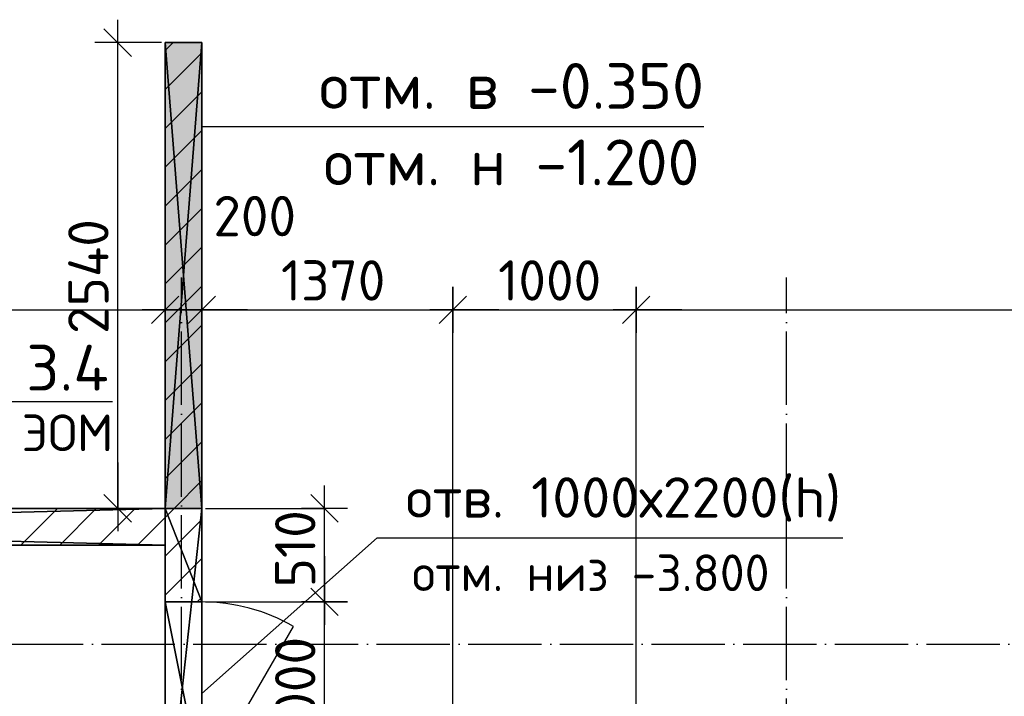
# Model space of a CAD drawing. Header units: millimetres. Extents: x 40580 to 559114, y -343730 to 81020.
# Tile 54 of 256: x 192737 to 198109, y -67089 to -63399. Entities that reach past the tile are written whole.
import ezdxf
from ezdxf.enums import TextEntityAlignment as Align

# ---------------------------------------------------------------- set-up
doc = ezdxf.new("R2010")
doc.units = ezdxf.units.MM
doc.linetypes.add('______11', pattern=[500, 400, -50, 0, -50])
doc.linetypes.add('______5', pattern=[1100, 800, -100, 100, -100])
for name, color, linetype in [('____________', 7, 'Continuous'), ('___________________', 253, '______5'), ('______________________', 7, 'Continuous'), ('_______________________', 7, 'Continuous'), ('________________________2', 7, 'Continuous'), ('_________________________0', 7, 'Continuous')]:
    doc.layers.add(name, color=color, linetype=linetype)
doc.styles.add('ISOCPEUR', font='isocpeur.ttf')

# ---------------------------------------------------------------- blocks, each defined once
blk = doc.blocks.new('ALL_ML_STRICH')
at = {"color": 0, "linetype": 'ByBlock', "lineweight": -2}
for p, q in [((0, -0.5), (0, 0.5)), ((-0.3, -0.3), (0.3, 0.3)), ((-1, 0), (0.5, 0))]:
    blk.add_line(p, q, dxfattribs=at)

msp = doc.modelspace()

# ---------------------------------------------------------------- hatches: boundary and pattern name
at = {"layer": '____________', "linetype": 'Continuous'}
msp.add_hatch(color=254, dxfattribs=at).paths.add_polyline_path([(193530.5, -63524.1), (193530.5, -66064.1), (193730.5, -66064.1), (193730.5, -63524.1)])

# ---------------------------------------------------------------- linework, layer by layer
at = {"layer": '____________', "color": 253, "linetype": '______11'}
for p, q in [((193530.5, -63567.3), (193573.7, -63524.1)), ((193530.5, -63991.6), (193730.5, -63791.6)), ((193530.5, -64415.8), (193730.5, -64215.8)), ((193530.5, -64840.1), (193730.5, -64640.1)), ((193530.5, -65264.3), (193730.5, -65064.3)), ((193530.5, -65688.6), (193730.5, -65488.6)), ((193579.3, -66064.1), (193730.5, -65912.9)), ((193530.5, -66112.9), (193579.3, -66064.1)), ((193379.3, -66264.1), (193530.5, -66112.9)), ((193530.5, -66537.1), (193730.5, -66337.1))]:
    msp.add_line(p, q, dxfattribs=at)
at = {"layer": '____________', "color": 253, "linetype": '______5'}
for p, q in [((193530.5, -63779.4), (193730.5, -63579.4)), ((193530.5, -64203.7), (193730.5, -64003.7)), ((193530.5, -64628), (193730.5, -64428)), ((193530.5, -65052.2), (193730.5, -64852.2)), ((193530.5, -65476.5), (193730.5, -65276.5)), ((193530.5, -65900.7), (193730.5, -65700.7)), ((193530.5, -66325), (193730.5, -66125)), ((193705.7, -66574.1), (193730.5, -66549.3))]:
    msp.add_line(p, q, dxfattribs=at)
at = {"layer": '____________', "color": 7, "linetype": 'Continuous'}
msp.add_line((193730.5, -67574.1), (194230.5, -66708.1), dxfattribs=at)
at = {"layer": '____________', "color": 253, "linetype": '______5'}
for points in [[(192742.9, -66264.1), (192942.9, -66064.1), (192942.9, -66064.1)], [(193167.2, -66264.1), (193367.2, -66064.1), (193367.2, -66064.1)]]:
    msp.add_lwpolyline(points, dxfattribs=at)
at = {"layer": '____________', "color": 253, "linetype": '______11'}
msp.add_lwpolyline([(192955, -66264.1), (193155, -66064.1), (193155, -66064.1)], dxfattribs=at)
at = {"layer": '____________', "color": 7, "linetype": 'Continuous'}
msp.add_arc((193730.5, -67574.1), 1000, 60, 90, dxfattribs=at)
at = {"layer": '___________________', "color": 253, "linetype": '______11'}
for p, q in [((193620.5, -85004.1), (193620.5, -64804.1)), ((193620.5, -85004.1), (193620.5, -64804.1)), ((196920.5, -85004.1), (196920.5, -64804.1)), ((196920.5, -85004.1), (196920.5, -64804.1)), ((177180.5, -66804.1), (224260.5, -66804.1)), ((177180.5, -66804.1), (224260.5, -66804.1))]:
    msp.add_line(p, q, dxfattribs=at)
at = {"layer": '______________________', "color": 253, "linetype": 'Continuous'}
for p, q in [((193510.5, -63524.1), (193271.6, -63524.1)), ((193530.5, -64814.1), (193530.5, -64981)), ((193530.5, -64814.1), (193530.5, -64981)), ((193730.5, -66044.1), (193730.5, -64981)), ((193730.5, -66044.1), (193730.5, -64981)), ((195100.5, -67884.1), (195100.5, -64981)), ((195100.5, -67884.1), (195100.5, -64981)), ((196100.5, -67884.1), (196100.5, -64981)), ((196100.5, -67884.1), (196100.5, -64981)), ((193510.5, -66064.1), (193271.6, -66064.1)), ((193750.5, -66064.1), (194400.3, -66064.1)), ((193750.5, -66574.1), (194400.3, -66574.1)), ((193750.5, -66574.1), (194400.3, -66574.1))]:
    msp.add_line(p, q, dxfattribs=at)
at = {"layer": '______________________', "color": 7, "linetype": 'Continuous'}
for p, q in [((193271.6, -66064.1), (193271.6, -63524.1)), ((191000.5, -64981), (193530.5, -64981)), ((193530.5, -64981), (193730.5, -64981)), ((193730.5, -64981), (195100.5, -64981)), ((195100.5, -64981), (196100.5, -64981)), ((196100.5, -64981), (204680.5, -64981)), ((194400.3, -66574.1), (194400.3, -66064.1)), ((194400.3, -67574.1), (194400.3, -66574.1))]:
    msp.add_line(p, q, dxfattribs=at)
at = {"layer": '_______________________', "color": 7, "linetype": 'Continuous'}
msp.add_line((193730.5, -63982), (196470.5, -63982), dxfattribs=at)
at = {"layer": '________________________2', "color": 7, "linetype": 'Continuous'}
for p, q in [((193730.5, -67074.1), (194687.8, -66225.1)), ((194687.8, -66225.1), (197227.8, -66225.1))]:
    msp.add_line(p, q, dxfattribs=at)
at = {"layer": '_________________________0', "color": 7, "linetype": 'Continuous'}
msp.add_line((192682.6, -65482), (193242.6, -65482), dxfattribs=at)

# ---------------------------------------------------------------- block references
at = {"layer": '______________________', "color": 7, "linetype": 'Continuous', "xscale": 250, "yscale": 250, "zscale": 250}
for p, rotation in [((193271.6, -63524.1), 90), ((193530.5, -64981), 180), ((193730.5, -64981), 180), ((195100.5, -64981), 180), ((196100.5, -64981), 180), ((193271.6, -66064.1), 270), ((194400.3, -66064.1), 90), ((194400.3, -66574.1), 270), ((194400.3, -66574.1), 90)]:
    msp.add_blockref('ALL_ML_STRICH', p, dxfattribs=dict(at, rotation=rotation))
for p in [(193530.5, -64981), (193730.5, -64981), (195100.5, -64981), (196100.5, -64981)]:
    msp.add_blockref('ALL_ML_STRICH', p, dxfattribs=at)

# ---------------------------------------------------------------- texts
at = {"layer": '______________________', "color": 7, "style": 'ISOCPEUR'}
for s, p in [('200', (193793.2, -64580)), ('1370', (194162.5, -64931)), ('1000', (195347.5, -64931))]:
    msp.add_text(s, height=220, dxfattribs=at).set_placement(p)
for s, p in [('2540', (193221.6, -65113.1)), ('510', (194350.3, -66495.1)), ('1000', (194350.3, -67327.1))]:
    msp.add_text(s, height=220, rotation=90, dxfattribs=at).set_placement(p)
at = {"layer": '_______________________', "color": 7, "linetype": 'Continuous', "style": 'ISOCPEUR'}
for s, p, p2 in [('отм. в -0.350', (194370.5, -63885.4), (196470.5, -63885.4)), ('отм. н -1.200', (194395.5, -64302), (196445.5, -64302))]:
    msp.add_text(s, height=250, dxfattribs=at).set_placement(p, p2, align=Align.FIT)
at = {"layer": '________________________2', "color": 7, "linetype": 'Continuous', "style": 'ISOCPEUR'}
for s, height, p, p2 in [('отв. 1000х2200(h)', 220, (194842.9, -66114.5), (197218.9, -66114.5)), ('отм. низ -3.800', 200, (194878.1, -66515.1), (196828.1, -66515.1))]:
    msp.add_text(s, height=height, dxfattribs=at).set_placement(p, p2, align=Align.FIT)
at = {"layer": '_________________________0', "color": 7, "linetype": 'Continuous', "style": 'ISOCPEUR'}
for s, height, p, p2 in [('3.4', 250, (192772.6, -65422), (193222.6, -65422)), ('ЭОМ', 200, (192747.6, -65752), (193247.6, -65752))]:
    msp.add_text(s, height=height, dxfattribs=at).set_placement(p, p2, align=Align.FIT)

# ---------------------------------------------------------------- meshes
at = {"layer": '____________', "color": 7, "linetype": 'Continuous'}
mesh = msp.add_polyface(dxfattribs=at)
corners = [(193530.5, -63524.1, -1200), (193530.5, -66064.1, -1200), (193530.5, -66064.1, -350), (193530.5, -63524.1, -350)]
mesh.append_faces([[corners[k] for k in face] for face in [(1, 2, 0)]], dxfattribs={"vtx1": -1, "color": 7})
mesh.append_faces([[corners[k] for k in face] for face in [(2, 3, 0)]], dxfattribs={"vtx2": -1, "color": 7})
mesh = msp.add_polyface(dxfattribs=at)
corners = [(193730.5, -63524.1, -1200), (193530.5, -63524.1, -1200), (193530.5, -63524.1, -350), (193730.5, -63524.1, -350)]
mesh.append_faces([[corners[k] for k in face] for face in [(1, 2, 0)]], dxfattribs={"vtx1": -1, "color": 7})
mesh.append_faces([[corners[k] for k in face] for face in [(2, 3, 0)]], dxfattribs={"vtx2": -1, "color": 7})
mesh = msp.add_polyface(dxfattribs=at)
corners = [(193730.5, -63524.1, -350), (193530.5, -63524.1, -350), (193530.5, -66064.1, -350), (193730.5, -66064.1, -350)]
mesh.append_faces([[corners[k] for k in face] for face in [(1, 2, 0)]], dxfattribs={"vtx1": -1, "color": 7})
mesh.append_faces([[corners[k] for k in face] for face in [(2, 3, 0)]], dxfattribs={"vtx2": -1, "color": 7})
mesh = msp.add_polyface(dxfattribs=at)
corners = [(193530.5, -63524.1, -1200), (193730.5, -63524.1, -1200), (193730.5, -66064.1, -1200), (193530.5, -66064.1, -1200)]
mesh.append_faces([[corners[k] for k in face] for face in [(1, 2, 0)]], dxfattribs={"vtx1": -1, "color": 7})
mesh.append_faces([[corners[k] for k in face] for face in [(2, 3, 0)]], dxfattribs={"vtx2": -1, "color": 7})
mesh = msp.add_polyface(dxfattribs=at)
corners = [(193730.5, -66064.1, -1200), (193730.5, -63524.1, -1200), (193730.5, -63524.1, -350), (193730.5, -66064.1, -350)]
mesh.append_faces([[corners[k] for k in face] for face in [(1, 2, 0)]], dxfattribs={"vtx1": -1, "color": 7})
mesh.append_faces([[corners[k] for k in face] for face in [(2, 3, 0)]], dxfattribs={"vtx2": -1, "color": 7})
mesh = msp.add_polyface(dxfattribs=at)
corners = [(193530.5, -66064.1, -3800), (185670.5, -66064.1, -3800), (185670.5, -66064.1, -350), (193530.5, -66064.1, -350), (192600.5, -66064.1, -600), (191500.5, -66064.1, -600), (191500.5, -66064.1, -1100), (192600.5, -66064.1, -1100), (188955.1, -66064.1, -2249.8), (188949, -66064.1, -2233.9), (188941.2, -66064.1, -2218.8), (188932, -66064.1, -2204.5), (188921.3, -66064.1, -2191.3), (188909.2, -66064.1, -2179.2), (188896, -66064.1, -2168.5), (188881.8, -66064.1, -2159.3), (188866.6, -66064.1, -2151.5), (188850.7, -66064.1, -2145.5), (188834.3, -66064.1, -2141.1), (188817.5, -66064.1, -2138.4), (188800.5, -66064.1, -2137.5), (188783.5, -66064.1, -2138.4), (188766.7, -66064.1, -2141.1), (188750.3, -66064.1, -2145.5), (188734.4, -66064.1, -2151.5), (188719.3, -66064.1, -2159.3), (188705, -66064.1, -2168.5), (188691.8, -66064.1, -2179.2), (188679.7, -66064.1, -2191.3), (188669, -66064.1, -2204.5), (188659.8, -66064.1, -2218.8), (188652.1, -66064.1, -2233.9), (188646, -66064.1, -2249.8), (188641.6, -66064.1, -2266.2), (188638.9, -66064.1, -2283), (188638, -66064.1, -2300), (188638.9, -66064.1, -2317), (188641.6, -66064.1, -2333.8), (188646, -66064.1, -2350.2), (188652.1, -66064.1, -2366.1), (188659.8, -66064.1, -2381.2), (188669, -66064.1, -2395.5), (188679.7, -66064.1, -2408.7), (188691.8, -66064.1, -2420.8), (188705, -66064.1, -2431.5), (188719.3, -66064.1, -2440.7), (188734.4, -66064.1, -2448.5), (188750.3, -66064.1, -2454.5), (188766.7, -66064.1, -2458.9), (188783.5, -66064.1, -2461.6), (188800.5, -66064.1, -2462.5), (188817.5, -66064.1, -2461.6), (188834.3, -66064.1, -2458.9), (188850.7, -66064.1, -2454.5), (188866.6, -66064.1, -2448.5), (188881.8, -66064.1, -2440.7), (188896, -66064.1, -2431.5), (188909.2, -66064.1, -2420.8), (188921.3, -66064.1, -2408.7), (188932, -66064.1, -2395.5), (188941.2, -66064.1, -2381.2), (188949, -66064.1, -2366.1), (188955.1, -66064.1, -2350.2), (188959.5, -66064.1, -2333.8), (188962.1, -66064.1, -2317), (188963, -66064.1, -2300), (188962.1, -66064.1, -2283), (188959.5, -66064.1, -2266.2), (190555.1, -66064.1, -2249.8), (190549, -66064.1, -2233.9), (190541.2, -66064.1, -2218.8), (190532, -66064.1, -2204.5), (190521.3, -66064.1, -2191.3), (190509.2, -66064.1, -2179.2), (190496, -66064.1, -2168.5), (190481.8, -66064.1, -2159.3), (190466.6, -66064.1, -2151.5), (190450.7, -66064.1, -2145.5), (190434.3, -66064.1, -2141.1), (190417.5, -66064.1, -2138.4), (190400.5, -66064.1, -2137.5), (190383.5, -66064.1, -2138.4), (190366.7, -66064.1, -2141.1), (190350.3, -66064.1, -2145.5), (190334.4, -66064.1, -2151.5), (190319.3, -66064.1, -2159.3), (190305, -66064.1, -2168.5), (190291.8, -66064.1, -2179.2), (190279.7, -66064.1, -2191.3), (190269, -66064.1, -2204.5), (190259.8, -66064.1, -2218.8), (190252.1, -66064.1, -2233.9), (190246, -66064.1, -2249.8), (190241.6, -66064.1, -2266.2), (190238.9, -66064.1, -2283), (190238, -66064.1, -2300), (190238.9, -66064.1, -2317), (190241.6, -66064.1, -2333.8), (190246, -66064.1, -2350.2), (190252.1, -66064.1, -2366.1), (190259.8, -66064.1, -2381.2), (190269, -66064.1, -2395.5), (190279.7, -66064.1, -2408.7), (190291.8, -66064.1, -2420.8), (190305, -66064.1, -2431.5), (190319.3, -66064.1, -2440.7), (190334.4, -66064.1, -2448.5), (190350.3, -66064.1, -2454.5), (190366.7, -66064.1, -2458.9), (190383.5, -66064.1, -2461.6), (190400.5, -66064.1, -2462.5), (190417.5, -66064.1, -2461.6), (190434.3, -66064.1, -2458.9), (190450.7, -66064.1, -2454.5), (190466.6, -66064.1, -2448.5), (190481.8, -66064.1, -2440.7), (190496, -66064.1, -2431.5), (190509.2, -66064.1, -2420.8), (190521.3, -66064.1, -2408.7), (190532, -66064.1, -2395.5), (190541.2, -66064.1, -2381.2), (190549, -66064.1, -2366.1), (190555.1, -66064.1, -2350.2), (190559.5, -66064.1, -2333.8), (190562.1, -66064.1, -2317), (190563, -66064.1, -2300), (190562.1, -66064.1, -2283), (190559.5, -66064.1, -2266.2)]
mesh.append_faces([[corners[k] for k in face] for face in [(15, 2, 5), (0, 63, 109), (82, 66, 7), (0, 68, 7)]], dxfattribs={"vtx0": -1, "vtx1": -1, "vtx2": -1, "color": 7})
mesh.append_faces([[corners[k] for k in face] for face in [(6, 8, 9), (3, 4, 5), (6, 9, 10), (30, 1, 2), (64, 100, 101), (65, 91, 92), (95, 64, 65), (7, 68, 69), (91, 65, 66), (8, 6, 7), (7, 3, 0)]], dxfattribs={"vtx0": -1, "vtx2": -1, "color": 7})
mesh.append_faces([[corners[k] for k in face] for face in [(2, 3, 5), (5, 6, 10), (10, 11, 5), (11, 12, 5), (12, 13, 5), (13, 14, 5), (14, 15, 5), (15, 16, 2), (16, 17, 2), (17, 18, 2), (18, 19, 2), (19, 20, 2), (20, 21, 2), (21, 22, 2), (22, 23, 2), (23, 24, 2), (24, 25, 2), (25, 26, 2), (26, 27, 2), (27, 28, 2), (28, 29, 2), (29, 30, 2), (30, 31, 1), (31, 32, 1), (32, 33, 1), (33, 34, 1), (34, 35, 1), (35, 36, 1), (36, 37, 1), (37, 38, 1), (38, 39, 1), (39, 40, 1), (40, 41, 1), (41, 42, 1), (42, 43, 1), (43, 44, 1), (44, 45, 1), (45, 46, 1), (46, 47, 1), (47, 48, 1), (48, 49, 1), (49, 50, 1), (50, 51, 1), (51, 52, 1), (52, 53, 1), (53, 54, 1), (0, 1, 54), (54, 55, 0), (55, 56, 0), (56, 57, 0), (57, 58, 0), (58, 59, 0), (59, 60, 0), (60, 61, 0), (61, 62, 0), (62, 63, 0), (63, 64, 101), (101, 102, 63), (102, 103, 63), (103, 104, 63), (104, 105, 63), (105, 106, 63), (106, 107, 63), (107, 108, 63), (108, 109, 63), (109, 110, 0), (110, 111, 0), (111, 112, 0), (112, 113, 0), (113, 114, 0), (114, 115, 0), (115, 116, 0), (116, 117, 0), (117, 118, 0), (118, 119, 0), (119, 120, 0), (120, 121, 0), (121, 122, 0), (122, 123, 0), (123, 124, 0), (124, 125, 0), (125, 126, 0), (126, 127, 0), (127, 68, 0), (92, 93, 65), (93, 94, 65), (94, 95, 65), (95, 96, 64), (96, 97, 64), (97, 98, 64), (98, 99, 64), (99, 100, 64), (69, 70, 7), (70, 71, 7), (71, 72, 7), (72, 73, 7), (73, 74, 7), (74, 75, 7), (75, 76, 7), (76, 77, 7), (77, 78, 7), (78, 79, 7), (79, 80, 7), (80, 81, 7), (81, 82, 7), (82, 83, 66), (83, 84, 66), (84, 85, 66), (85, 86, 66), (86, 87, 66), (87, 88, 66), (88, 89, 66), (89, 90, 66), (90, 91, 66), (66, 67, 7), (67, 8, 7), (7, 4, 3)]], dxfattribs={"vtx1": -1, "vtx2": -1, "color": 7})
mesh = msp.add_polyface(dxfattribs=at)
corners = [(193530.5, -66064.1, -3800), (193530.5, -66264.1, -3800), (185670.5, -66264.1, -3800), (185670.5, -66064.1, -3800)]
mesh.append_faces([[corners[k] for k in face] for face in [(1, 2, 0)]], dxfattribs={"vtx1": -1, "color": 7})
mesh.append_faces([[corners[k] for k in face] for face in [(2, 3, 0)]], dxfattribs={"vtx2": -1, "color": 7})
mesh = msp.add_polyface(dxfattribs=at)
corners = [(193530.5, -66264.1, -350), (193530.5, -66064.1, -350), (185670.5, -66064.1, -350), (185670.5, -66264.1, -350)]
mesh.append_faces([[corners[k] for k in face] for face in [(1, 2, 0)]], dxfattribs={"vtx1": -1, "color": 7})
mesh.append_faces([[corners[k] for k in face] for face in [(2, 3, 0)]], dxfattribs={"vtx2": -1, "color": 7})
mesh = msp.add_polyface(dxfattribs=at)
corners = [(193530.5, -66264.1, -3800), (193530.5, -66064.1, -3800), (193530.5, -66064.1, -350), (193530.5, -66264.1, -350)]
mesh.append_faces([[corners[k] for k in face] for face in [(1, 2, 0)]], dxfattribs={"vtx1": -1, "color": 7})
mesh.append_faces([[corners[k] for k in face] for face in [(2, 3, 0)]], dxfattribs={"vtx2": -1, "color": 7})
mesh = msp.add_polyface(dxfattribs=at)
corners = [(193530.5, -66064.1, -3800), (193530.5, -66574.1, -3800), (193530.5, -66574.1, -1600), (193530.5, -67574.1, -1600), (193530.5, -67574.1, -3800), (193530.5, -67904.1, -3800), (193530.5, -67904.1, -350), (193530.5, -66064.1, -350)]
mesh.append_faces([[corners[k] for k in face] for face in [(3, 6, 7)]], dxfattribs={"vtx0": -1, "vtx2": -1, "color": 7})
mesh.append_faces([[corners[k] for k in face] for face in [(7, 0, 2), (2, 3, 7), (3, 4, 6)]], dxfattribs={"vtx1": -1, "vtx2": -1, "color": 7})
mesh.append_faces([[corners[k] for k in face] for face in [(0, 1, 2), (4, 5, 6)]], dxfattribs={"vtx2": -1, "color": 7})
mesh = msp.add_polyface(dxfattribs=at)
corners = [(193730.5, -66064.1, -3800), (193530.5, -66064.1, -3800), (193530.5, -66064.1, -350), (193730.5, -66064.1, -350)]
mesh.append_faces([[corners[k] for k in face] for face in [(1, 2, 0)]], dxfattribs={"vtx1": -1, "color": 7})
mesh.append_faces([[corners[k] for k in face] for face in [(2, 3, 0)]], dxfattribs={"vtx2": -1, "color": 7})
mesh = msp.add_polyface(dxfattribs=at)
corners = [(193530.5, -67904.1, -350), (193730.5, -67904.1, -350), (193730.5, -66064.1, -350), (193530.5, -66064.1, -350)]
mesh.append_faces([[corners[k] for k in face] for face in [(1, 2, 0)]], dxfattribs={"vtx1": -1, "color": 7})
mesh.append_faces([[corners[k] for k in face] for face in [(2, 3, 0)]], dxfattribs={"vtx2": -1, "color": 7})
mesh = msp.add_polyface(dxfattribs=at)
corners = [(193730.5, -66574.1, -3800), (193530.5, -66574.1, -3800), (193530.5, -66064.1, -3800), (193730.5, -66064.1, -3800)]
mesh.append_faces([[corners[k] for k in face] for face in [(1, 2, 0)]], dxfattribs={"vtx1": -1, "color": 7})
mesh.append_faces([[corners[k] for k in face] for face in [(2, 3, 0)]], dxfattribs={"vtx2": -1, "color": 7})
mesh = msp.add_polyface(dxfattribs=at)
corners = [(193530.5, -66064.1, -1200), (193730.5, -66064.1, -1200), (193730.5, -66064.1, -350), (193530.5, -66064.1, -350)]
mesh.append_faces([[corners[k] for k in face] for face in [(1, 2, 0)]], dxfattribs={"vtx1": -1, "color": 7})
mesh.append_faces([[corners[k] for k in face] for face in [(2, 3, 0)]], dxfattribs={"vtx2": -1, "color": 7})
mesh = msp.add_polyface(dxfattribs=at)
corners = [(193730.5, -67904.1, -3800), (193730.5, -67574.1, -3800), (193730.5, -67574.1, -1600), (193730.5, -66574.1, -1600), (193730.5, -66574.1, -3800), (193730.5, -66064.1, -3800), (193730.5, -66064.1, -350), (193730.5, -67904.1, -350)]
mesh.append_faces([[corners[k] for k in face] for face in [(3, 6, 7)]], dxfattribs={"vtx0": -1, "vtx2": -1, "color": 7})
mesh.append_faces([[corners[k] for k in face] for face in [(7, 0, 2), (2, 3, 7), (3, 4, 6)]], dxfattribs={"vtx1": -1, "vtx2": -1, "color": 7})
mesh.append_faces([[corners[k] for k in face] for face in [(0, 1, 2), (4, 5, 6)]], dxfattribs={"vtx2": -1, "color": 7})
mesh = msp.add_polyface(dxfattribs=at)
corners = [(185670.5, -66264.1, -3800), (193530.5, -66264.1, -3800), (193530.5, -66264.1, -350), (185670.5, -66264.1, -350), (191500.5, -66264.1, -600), (192600.5, -66264.1, -600), (192600.5, -66264.1, -1100), (191500.5, -66264.1, -1100), (188959.5, -66264.1, -2333.8), (188955.1, -66264.1, -2350.2), (188949, -66264.1, -2366.1), (188941.2, -66264.1, -2381.2), (188932, -66264.1, -2395.5), (188921.3, -66264.1, -2408.7), (188909.2, -66264.1, -2420.8), (188896, -66264.1, -2431.5), (188881.8, -66264.1, -2440.7), (188866.6, -66264.1, -2448.5), (188850.7, -66264.1, -2454.5), (188834.3, -66264.1, -2458.9), (188817.5, -66264.1, -2461.6), (188800.5, -66264.1, -2462.5), (188783.5, -66264.1, -2461.6), (188766.7, -66264.1, -2458.9), (188750.3, -66264.1, -2454.5), (188734.4, -66264.1, -2448.5), (188719.3, -66264.1, -2440.7), (188705, -66264.1, -2431.5), (188691.8, -66264.1, -2420.8), (188679.7, -66264.1, -2408.7), (188669, -66264.1, -2395.5), (188659.8, -66264.1, -2381.2), (188652.1, -66264.1, -2366.1), (188646, -66264.1, -2350.2), (188641.6, -66264.1, -2333.8), (188638.9, -66264.1, -2317), (188638, -66264.1, -2300), (188638.9, -66264.1, -2283), (188641.6, -66264.1, -2266.2), (188646, -66264.1, -2249.8), (188652.1, -66264.1, -2233.9), (188659.8, -66264.1, -2218.8), (188669, -66264.1, -2204.5), (188679.7, -66264.1, -2191.3), (188691.8, -66264.1, -2179.2), (188705, -66264.1, -2168.5), (188719.3, -66264.1, -2159.3), (188734.4, -66264.1, -2151.5), (188750.3, -66264.1, -2145.5), (188766.7, -66264.1, -2141.1), (188783.5, -66264.1, -2138.4), (188800.5, -66264.1, -2137.5), (188817.5, -66264.1, -2138.4), (188834.3, -66264.1, -2141.1), (188850.7, -66264.1, -2145.5), (188866.6, -66264.1, -2151.5), (188881.8, -66264.1, -2159.3), (188896, -66264.1, -2168.5), (188909.2, -66264.1, -2179.2), (188921.3, -66264.1, -2191.3), (188932, -66264.1, -2204.5), (188941.2, -66264.1, -2218.8), (188949, -66264.1, -2233.9), (188955.1, -66264.1, -2249.8), (188959.5, -66264.1, -2266.2), (188962.1, -66264.1, -2283), (188963, -66264.1, -2300), (188962.1, -66264.1, -2317), (190559.5, -66264.1, -2333.8), (190555.1, -66264.1, -2350.2), (190549, -66264.1, -2366.1), (190541.2, -66264.1, -2381.2), (190532, -66264.1, -2395.5), (190521.3, -66264.1, -2408.7), (190509.2, -66264.1, -2420.8), (190496, -66264.1, -2431.5), (190481.8, -66264.1, -2440.7), (190466.6, -66264.1, -2448.5), (190450.7, -66264.1, -2454.5), (190434.3, -66264.1, -2458.9), (190417.5, -66264.1, -2461.6), (190400.5, -66264.1, -2462.5), (190383.5, -66264.1, -2461.6), (190366.7, -66264.1, -2458.9), (190350.3, -66264.1, -2454.5), (190334.4, -66264.1, -2448.5), (190319.3, -66264.1, -2440.7), (190305, -66264.1, -2431.5), (190291.8, -66264.1, -2420.8), (190279.7, -66264.1, -2408.7), (190269, -66264.1, -2395.5), (190259.8, -66264.1, -2381.2), (190252.1, -66264.1, -2366.1), (190246, -66264.1, -2350.2), (190241.6, -66264.1, -2333.8), (190238.9, -66264.1, -2317), (190238, -66264.1, -2300), (190238.9, -66264.1, -2283), (190241.6, -66264.1, -2266.2), (190246, -66264.1, -2249.8), (190252.1, -66264.1, -2233.9), (190259.8, -66264.1, -2218.8), (190269, -66264.1, -2204.5), (190279.7, -66264.1, -2191.3), (190291.8, -66264.1, -2179.2), (190305, -66264.1, -2168.5), (190319.3, -66264.1, -2159.3), (190334.4, -66264.1, -2151.5), (190350.3, -66264.1, -2145.5), (190366.7, -66264.1, -2141.1), (190383.5, -66264.1, -2138.4), (190400.5, -66264.1, -2137.5), (190417.5, -66264.1, -2138.4), (190434.3, -66264.1, -2141.1), (190450.7, -66264.1, -2145.5), (190466.6, -66264.1, -2151.5), (190481.8, -66264.1, -2159.3), (190496, -66264.1, -2168.5), (190509.2, -66264.1, -2179.2), (190521.3, -66264.1, -2191.3), (190532, -66264.1, -2204.5), (190541.2, -66264.1, -2218.8), (190549, -66264.1, -2233.9), (190555.1, -66264.1, -2249.8), (190559.5, -66264.1, -2266.2), (190562.1, -66264.1, -2283), (190563, -66264.1, -2300), (190562.1, -66264.1, -2317)]
mesh.append_faces([[corners[k] for k in face] for face in [(4, 3, 56), (7, 64, 110), (6, 121, 1), (83, 67, 1)]], dxfattribs={"vtx0": -1, "vtx1": -1, "vtx2": -1, "color": 7})
mesh.append_faces([[corners[k] for k in face] for face in [(1, 8, 9), (18, 0, 1), (41, 3, 0), (61, 7, 4), (4, 2, 3), (2, 4, 5), (65, 101, 102), (7, 120, 121), (66, 92, 93), (96, 65, 66), (1, 68, 69), (92, 66, 67)]], dxfattribs={"vtx0": -1, "vtx2": -1, "color": 7})
mesh.append_faces([[corners[k] for k in face] for face in [(9, 10, 1), (10, 11, 1), (11, 12, 1), (12, 13, 1), (13, 14, 1), (14, 15, 1), (15, 16, 1), (16, 17, 1), (17, 18, 1), (18, 19, 0), (19, 20, 0), (20, 21, 0), (21, 22, 0), (22, 23, 0), (23, 24, 0), (24, 25, 0), (25, 26, 0), (26, 27, 0), (27, 28, 0), (28, 29, 0), (29, 30, 0), (30, 31, 0), (31, 32, 0), (32, 33, 0), (33, 34, 0), (34, 35, 0), (35, 36, 0), (36, 37, 0), (37, 38, 0), (38, 39, 0), (39, 40, 0), (40, 41, 0), (41, 42, 3), (42, 43, 3), (43, 44, 3), (44, 45, 3), (45, 46, 3), (46, 47, 3), (47, 48, 3), (48, 49, 3), (49, 50, 3), (50, 51, 3), (51, 52, 3), (52, 53, 3), (53, 54, 3), (54, 55, 3), (55, 56, 3), (56, 57, 4), (57, 58, 4), (58, 59, 4), (59, 60, 4), (60, 61, 4), (61, 62, 7), (62, 63, 7), (63, 64, 7), (5, 6, 2), (64, 65, 102), (102, 103, 64), (103, 104, 64), (104, 105, 64), (105, 106, 64), (106, 107, 64), (107, 108, 64), (108, 109, 64), (109, 110, 64), (110, 111, 7), (111, 112, 7), (112, 113, 7), (113, 114, 7), (114, 115, 7), (115, 116, 7), (116, 117, 7), (117, 118, 7), (118, 119, 7), (119, 120, 7), (1, 2, 6), (6, 7, 121), (121, 122, 1), (122, 123, 1), (123, 124, 1), (124, 125, 1), (125, 126, 1), (126, 127, 1), (127, 68, 1), (93, 94, 66), (94, 95, 66), (95, 96, 66), (96, 97, 65), (97, 98, 65), (98, 99, 65), (99, 100, 65), (100, 101, 65), (69, 70, 1), (70, 71, 1), (71, 72, 1), (72, 73, 1), (73, 74, 1), (74, 75, 1), (75, 76, 1), (76, 77, 1), (77, 78, 1), (78, 79, 1), (79, 80, 1), (80, 81, 1), (81, 82, 1), (82, 83, 1), (83, 84, 67), (84, 85, 67), (85, 86, 67), (86, 87, 67), (87, 88, 67), (88, 89, 67), (89, 90, 67), (90, 91, 67), (91, 92, 67), (67, 8, 1)]], dxfattribs={"vtx1": -1, "vtx2": -1, "color": 7})
mesh = msp.add_polyface(dxfattribs=at)
corners = [(193730.5, -67574.1, -1600), (193530.5, -67574.1, -1600), (193530.5, -66574.1, -1600), (193730.5, -66574.1, -1600)]
mesh.append_faces([[corners[k] for k in face] for face in [(1, 2, 0)]], dxfattribs={"vtx1": -1, "color": 7})
mesh.append_faces([[corners[k] for k in face] for face in [(2, 3, 0)]], dxfattribs={"vtx2": -1, "color": 7})
mesh = msp.add_polyface(dxfattribs=at)
corners = [(193730.5, -66574.1, -1600), (193530.5, -66574.1, -1600), (193530.5, -66574.1, -3800), (193730.5, -66574.1, -3800)]
mesh.append_faces([[corners[k] for k in face] for face in [(1, 2, 0)]], dxfattribs={"vtx1": -1, "color": 7})
mesh.append_faces([[corners[k] for k in face] for face in [(2, 3, 0)]], dxfattribs={"vtx2": -1, "color": 7})

doc.saveas('drawing.dxf')
